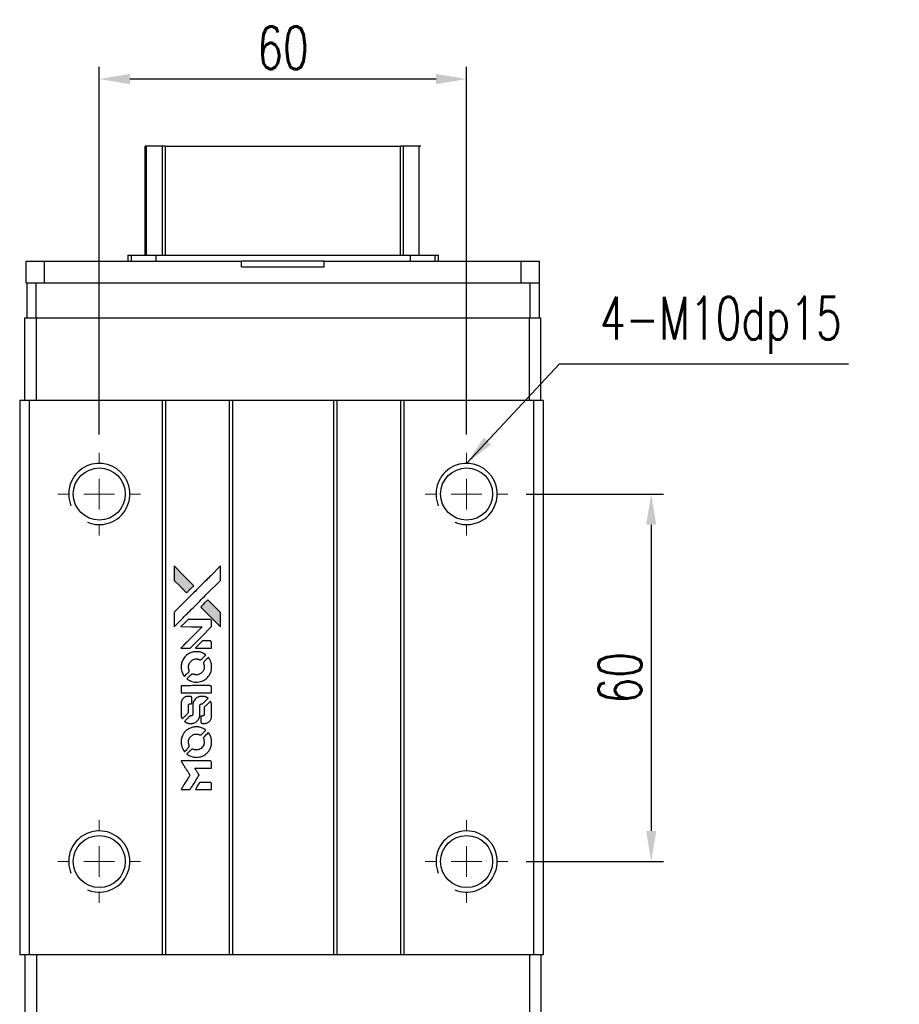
# Model space of a CAD drawing. Header units: millimetres. Extents: x 560 to 1062, y 594 to 1022.
# Tile 2 of 3: x 600 to 743, y 861 to 1022. Entities that reach past the tile are written whole.
import ezdxf

# ---------------------------------------------------------------- set-up
doc = ezdxf.new("R2010")
doc.units = ezdxf.units.MM
doc.header["$PDSIZE"] = -1
doc.layers.add('DIM', color=4, linetype='Continuous')
doc.styles.add('DIM-7', font='SIMPLEX.shx', dxfattribs={"width": 0.7, "bigfont": 'chineset.shx'})
doc.dimstyles.new('CNS', dxfattribs={"dimtxt": 3.5, "dimasz": 2.5, "dimexe": 1, "dimexo": 1.5, "dimgap": 0.09, "dimtad": 0, "dimdsep": 46, "dimtxsty": 'DIM-7', "dimcen": 0.09, "dimclrd": 256, "dimclre": 256, "dimclrt": 256, "dimadec": 0, "dimazin": 0, "dimtfac": 1, "dimtix": 1, "dimtmove": 2, "dimatfit": 3, "dimfxl": 1, "dimtvp": 0.971429, "dimtolj": 1, "dimarcsym": 0})

# ---------------------------------------------------------------- blocks, each defined once
blk = doc.blocks.new('SW_CENTERMARKSYMBOL_3')
at = {"color": 0, "linetype": 'Continuous', "lineweight": 18}
for p, q in [((0, 5), (0, 6.75)), ((0, 0), (0, 2.5)), ((-5, 0), (-6.75, 0)), ((0, 0), (-2.5, 0)), ((0, 0), (0, -2.5)), ((0, 0), (2.5, 0)), ((5, 0), (6.75, 0)), ((0, -5), (0, -6.75))]:
    blk.add_line(p, q, dxfattribs=at)
blk = doc.blocks.new('SW_CENTERMARKSYMBOL_4')
at = {"color": 0, "linetype": 'Continuous', "lineweight": 18}
for p, q in [((0, 5), (0, 6.75)), ((0, 0), (0, 2.5)), ((-5, 0), (-6.75, 0)), ((0, 0), (-2.5, 0)), ((0, 0), (0, -2.5)), ((0, 0), (2.5, 0)), ((5, 0), (6.75, 0)), ((0, -5), (0, -6.75))]:
    blk.add_line(p, q, dxfattribs=at)
blk = doc.blocks.new('SW_CENTERMARKSYMBOL_5')
at = {"color": 0, "linetype": 'Continuous', "lineweight": 18}
for p, q in [((0, 5), (0, 6.75)), ((0, 0), (0, 2.5)), ((-5, 0), (-6.75, 0)), ((0, 0), (-2.5, 0)), ((0, 0), (0, -2.5)), ((0, 0), (2.5, 0)), ((5, 0), (6.75, 0)), ((0, -5), (0, -6.75))]:
    blk.add_line(p, q, dxfattribs=at)
blk = doc.blocks.new('SW_CENTERMARKSYMBOL_6')
at = {"color": 0, "linetype": 'Continuous', "lineweight": 18}
for p, q in [((0, 5), (0, 6.75)), ((0, 0), (0, 2.5)), ((-5, 0), (-6.75, 0)), ((0, 0), (-2.5, 0)), ((0, 0), (0, -2.5)), ((0, 0), (2.5, 0)), ((5, 0), (6.75, 0)), ((0, -5), (0, -6.75))]:
    blk.add_line(p, q, dxfattribs=at)
blk = doc.blocks.new('LOGO2')
at = {"linetype": 'Continuous'}
h = blk.add_hatch(color=22, dxfattribs=at)
h.dxf.hatch_style = 1
h.paths.add_polyline_path([(583.53, 1429.73), (583.53, 1428.55), (583.53, 1427.37), (584.56, 1426.35, 0.000288), (584.95, 1425.96, 0.000479), (585.28, 1425.63, 0.000013), (585.58, 1425.34, 0.197177), (585.59, 1425.34, 0.197497), (585.59, 1425.34, 0.00004), (585.76, 1425.51, 0.000834), (585.95, 1425.7, 0.000506), (586.18, 1425.92), (586.76, 1426.5), (585.15, 1428.12)])
h.paths.add_polyline_path([(589.06, 1424.2), (588.47, 1423.62, 0.000476), (588.25, 1423.39, 0.000789), (588.06, 1423.2, 0.000035), (587.89, 1423.03, 0.19758), (587.89, 1423.03, 0.198396), (587.89, 1423.02, 0.000019), (588.12, 1422.79, 0.000582), (588.38, 1422.53, 0.000351), (588.68, 1422.23, 0.000108), (589.98, 1420.93, 0.000692), (590.64, 1420.28, 0.000077), (591.09, 1419.83, 0.197527), (591.11, 1419.82, 0.410181), (591.12, 1419.83, 0.000493), (591.12, 1420.07, 0.002424), (591.12, 1420.41, 0.000529), (591.12, 1420.98), (591.12, 1422.14), (590.09, 1423.17)])
at = {"color": 22}
for points in [[(584.56, 1426.35, 0.000288), (584.95, 1425.96, 0.000479), (585.28, 1425.63, 0.000013), (585.58, 1425.34, 0.197177), (585.59, 1425.34, 0.197497), (585.59, 1425.34, 0.00004), (585.76, 1425.51, 0.000836), (585.95, 1425.7, 0.000505), (586.18, 1425.92), (586.76, 1426.5), (585.15, 1428.12), (583.53, 1429.73), (583.53, 1428.55), (583.53, 1427.37)], [(584.95, 1421.21, -0.000056), (585.66, 1421.92, -0.000021), (586.65, 1422.91, -0.000021), (587.73, 1423.99, -0.000025), (588.75, 1425), (591.12, 1427.37), (591.12, 1428.54), (591.12, 1429.72), (589.52, 1428.13, 0.000274), (588.76, 1427.37, 0.000123), (587.75, 1426.37, 0.000121), (586.69, 1425.31, 0.000165), (585.73, 1424.35), (583.53, 1422.16), (583.53, 1420.98), (583.53, 1419.8)], [(588.68, 1422.23, 0.000108), (589.98, 1420.93, 0.000692), (590.64, 1420.28, 0.000077), (591.09, 1419.83, 0.197527), (591.11, 1419.82, 0.410182), (591.12, 1419.83, 0.000493), (591.12, 1420.07, 0.002424), (591.12, 1420.41, 0.000529), (591.12, 1420.98), (591.12, 1422.14), (590.09, 1423.17), (589.06, 1424.2), (588.47, 1423.62, 0.000476), (588.25, 1423.39, 0.000789), (588.06, 1423.2, 0.000035), (587.89, 1423.03, 0.19758), (587.89, 1423.03, 0.198396), (587.89, 1423.02, 0.000019), (588.12, 1422.79, 0.000582), (588.38, 1422.53, 0.000351)], [(585.41, 1416.31), (586.17, 1416.31), (587.91, 1418.06), (589.66, 1419.81), (589.66, 1420.29, 0.0008), (589.66, 1420.61, 0.010795), (589.65, 1420.72, 0.030495), (589.64, 1420.78, 0.080372), (589.63, 1420.83, 0.03816), (589.6, 1420.87, 0.041799), (589.57, 1420.91, 0.042486), (589.53, 1420.93, 0.042078), (589.49, 1420.96, 0.099276), (589.43, 1420.97, 0.003302), (589.19, 1420.97, 0.002586), (588.77, 1420.98, 0.000204), (587.64, 1420.97), (585.83, 1420.97), (585.25, 1420.39), (584.66, 1419.81), (586.4, 1419.8), (588.14, 1419.79), (586.42, 1418.08, 0.000253), (585.76, 1417.42, 0.000412), (585.2, 1416.87, 0.000041), (584.7, 1416.36, 0.041338), (584.68, 1416.34), (584.66, 1416.31)], [(588.34, 1416.31), (589.66, 1416.31), (589.66, 1416.8), (589.65, 1417.29), (589.62, 1417.35, 0.03146), (589.6, 1417.37, 0.026444), (589.58, 1417.4, 0.026444), (589.55, 1417.42, 0.031457), (589.53, 1417.44), (589.47, 1417.47), (588.82, 1417.48), (588.17, 1417.48), (587.6, 1416.9, 0.000745), (587.38, 1416.68, 0.001228), (587.19, 1416.49, 0.000087), (587.03, 1416.32, 0.195134), (587.03, 1416.32, 0.412117), (587.03, 1416.31, 0.000048), (587.41, 1416.31, 0.00109), (587.84, 1416.31, 0.000653)], [(584.7, 1412.97, 0.023681), (584.73, 1412.76, 0.022402), (584.78, 1412.55, 0.021929), (584.85, 1412.35, 0.020503), (584.94, 1412.15, 0.013745), (585, 1412.03, 0.009767), (585.07, 1411.9, 0.009658), (585.15, 1411.79, 0.027804), (585.21, 1411.71), (585.23, 1411.69), (585.59, 1412.05, 0.002053), (585.77, 1412.23, 0.006738), (585.88, 1412.35, 0.007826), (585.96, 1412.43, 0.063909), (585.99, 1412.47, 0.061532), (586.01, 1412.54, 0.068674), (586.02, 1412.6, 0.052072), (586, 1412.68, 0.019648), (585.97, 1412.79, -0.018366), (585.93, 1412.92, -0.0288), (585.9, 1413.04, -0.029061), (585.89, 1413.16, -0.019155), (585.89, 1413.29, -0.053809), (585.94, 1413.58, -0.058833), (586.04, 1413.85, -0.058566), (586.2, 1414.09, -0.052525), (586.42, 1414.29, -0.044733), (586.61, 1414.4, -0.040573), (586.82, 1414.49, -0.041123), (587.04, 1414.53, -0.04951), (587.25, 1414.54, -0.017369), (587.34, 1414.53, -0.024255), (587.43, 1414.51, -0.023787), (587.52, 1414.49, -0.015798), (587.61, 1414.45, 0.010631), (587.67, 1414.43, 0.033653), (587.71, 1414.42, 0.037806), (587.76, 1414.41, 0.016307), (587.81, 1414.41, 0.068179), (587.92, 1414.43, 0.095747), (588, 1414.47, 0.033418), (588.11, 1414.57, 0.002133), (588.42, 1414.88, 0.001452), (588.59, 1415.06, 0.012393), (588.67, 1415.14, 0.020479), (588.71, 1415.19, 0.344362), (588.71, 1415.21, 0.074287), (588.66, 1415.25, 0.005454), (588.53, 1415.34, 0.008391), (588.39, 1415.42, 0.017097), (588.27, 1415.48, 0.027375), (588.04, 1415.58, 0.02835), (587.8, 1415.66, 0.027723), (587.54, 1415.7, 0.023913), (587.27, 1415.72, 0.027047), (586.94, 1415.72, 0.031685), (586.64, 1415.67, 0.032425), (586.35, 1415.59, 0.031013), (586.07, 1415.47, 0.037914), (585.73, 1415.27, 0.040153), (585.44, 1415.03, 0.039834), (585.18, 1414.74, 0.036173), (584.97, 1414.4, 0.040752), (584.83, 1414.08, 0.035885), (584.73, 1413.71, 0.035491), (584.68, 1413.34, 0.037615)], [(585.71, 1411.22, 0.018008), (585.82, 1411.15, 0.009842), (585.95, 1411.07, 0.009807), (586.1, 1411, 0.015716), (586.22, 1410.94, 0.048467), (586.66, 1410.8, 0.045841), (587.14, 1410.75, 0.046006), (587.61, 1410.78, 0.049638), (588.06, 1410.9, 0.064819), (588.64, 1411.2, 0.06695), (589.11, 1411.65, 0.066691), (589.45, 1412.2, 0.063505), (589.65, 1412.83, 0.03135), (589.66, 1413, 0.010439), (589.67, 1413.24, 0.010391), (589.66, 1413.47, 0.032408), (589.64, 1413.63, 0.015696), (589.61, 1413.82, 0.018095), (589.56, 1414, 0.018551), (589.5, 1414.17, 0.018352), (589.42, 1414.33, 0.015568), (589.37, 1414.44, 0.009832), (589.29, 1414.56, 0.009795), (589.22, 1414.68, 0.023727), (589.16, 1414.76), (589.13, 1414.79), (588.77, 1414.43, 0.001528), (588.57, 1414.23, 0.010022), (588.47, 1414.12, 0.019586), (588.41, 1414.06, 0.061865), (588.38, 1414.01, 0.055054), (588.35, 1413.93, 0.061607), (588.35, 1413.85, 0.048725), (588.36, 1413.76, 0.020221), (588.39, 1413.64, -0.017722), (588.43, 1413.52, -0.02685), (588.45, 1413.4, -0.02759), (588.46, 1413.29, -0.020233), (588.46, 1413.17, -0.04793), (588.43, 1412.93, -0.048386), (588.35, 1412.7, -0.047866), (588.22, 1412.49, -0.044964), (588.06, 1412.3, -0.04333), (587.87, 1412.15, -0.050921), (587.66, 1412.03, -0.051473), (587.43, 1411.97, -0.0459), (587.19, 1411.94, -0.019014), (587.07, 1411.95, -0.024114), (586.96, 1411.96, -0.025081), (586.86, 1411.99, -0.023892), (586.76, 1412.02, 0.008624), (586.68, 1412.05, 0.026486), (586.62, 1412.06, 0.035074), (586.58, 1412.07, 0.02756), (586.52, 1412.07, 0.087163), (586.44, 1412.06, 0.073291), (586.36, 1412.01, 0.028074), (586.25, 1411.91, 0.002594), (585.99, 1411.66), (585.62, 1411.29)], [(587.17, 1409), (589.65, 1409), (589.65, 1409.49), (589.65, 1409.98), (589.63, 1410.04, 0.071429), (589.59, 1410.08, 0.054799), (589.54, 1410.13, 0.053585), (589.48, 1410.16, 0.060698), (589.42, 1410.17, 0.033975), (589.32, 1410.18), (588.05, 1410.18, 0.000726), (586.82, 1410.18, 0.001084), (585.74, 1410.17), (584.68, 1410.17), (584.68, 1409.58), (584.68, 1409)], [(584.69, 1405.36, 0.018538), (584.7, 1405.28, 0.010695), (584.72, 1405.2, 0.01068), (584.74, 1405.11, 0.017678), (584.76, 1405.03, 0.013849), (584.79, 1404.95, 0.011814), (584.83, 1404.86, 0.004513), (584.86, 1404.78, 0.290035), (584.88, 1404.77, 0.196418), (584.88, 1404.78, 0.000124), (585.03, 1404.92, 0.001477), (585.19, 1405.08, 0.000898), (585.38, 1405.27), (585.88, 1405.77), (585.88, 1406.39, -0.001471), (585.88, 1406.86, -0.028714), (585.89, 1407, -0.097073), (585.92, 1407.08, -0.084199), (585.98, 1407.15, -0.042698), (586.02, 1407.18, -0.053912), (586.07, 1407.21, -0.051004), (586.12, 1407.22, -0.032967), (586.18, 1407.22, 0.00807), (586.21, 1407.22, 0.003023), (586.26, 1407.22, 0.002994), (586.31, 1407.23, 0.003629), (586.35, 1407.23), (586.46, 1407.24), (586.46, 1407.71, 0.001618), (586.46, 1407.94, 0.005206), (586.45, 1408.09, 0.00535), (586.45, 1408.19, 0.060675), (586.44, 1408.24, 0.048484), (586.43, 1408.26, 0.02389), (586.42, 1408.29, 0.022812), (586.4, 1408.31, 0.02462), (586.38, 1408.34, 0.061781), (586.32, 1408.39, 0.080179), (586.25, 1408.41, 0.048561), (586.16, 1408.43, 0.010021), (585.99, 1408.43, 0.016602), (585.77, 1408.42, 0.031409), (585.6, 1408.4, 0.036474), (585.44, 1408.36, 0.03439), (585.29, 1408.29, 0.065928), (585.06, 1408.13, 0.069066), (584.88, 1407.91, 0.065697), (584.75, 1407.64, 0.051559), (584.69, 1407.33, 0.020904), (584.69, 1407.16, 0.000451), (584.68, 1406.34, 0.000419), (584.68, 1405.52, 0.022759)], [(585.33, 1404.27, 0.023289), (585.45, 1404.2, 0.026845), (585.57, 1404.13, 0.026047), (585.7, 1404.09, 0.019751), (585.85, 1404.04, 0.013249), (585.93, 1404.03, 0.025169), (586, 1404.02, 0.016532), (586.08, 1404.01, 0.002937), (586.24, 1404.01, 0.003317), (586.38, 1404.01, 0.011808), (586.47, 1404.02, 0.01777), (586.53, 1404.02, 0.021476), (586.6, 1404.03, 0.04325), (586.86, 1404.12, 0.045753), (587.1, 1404.24, 0.04649), (587.31, 1404.41, 0.047672), (587.49, 1404.61, 0.025315), (587.54, 1404.69, 0.015208), (587.6, 1404.8, 0.01512), (587.65, 1404.91, 0.022488), (587.69, 1405.01, 0.027857), (587.73, 1405.17, 0.034138), (587.75, 1405.32, 0.014286), (587.76, 1405.55, 0.00124), (587.76, 1406.13, -0.00103), (587.76, 1406.49, -0.002552), (587.76, 1406.75, -0.001594), (587.76, 1406.95, -0.047676), (587.77, 1407, -0.085307), (587.8, 1407.09, -0.097789), (587.87, 1407.15, -0.085947), (587.95, 1407.2, -0.051339), (588.07, 1407.22, 0.014634), (588.11, 1407.22, 0.015028), (588.15, 1407.23, 0.014927), (588.18, 1407.24, 0.059415), (588.2, 1407.24, 0.070595), (588.24, 1407.27, 0.00028), (588.66, 1407.69, 0.000111), (589.08, 1408.11, 0.200239), (589.09, 1408.13, 0.268906), (589.09, 1408.14, 0.001866), (588.98, 1408.2, 0.007532), (588.88, 1408.25, 0.017818), (588.81, 1408.29, 0.013256), (588.72, 1408.32, 0.011636), (588.63, 1408.35, 0.011528), (588.54, 1408.38, 0.012303), (588.45, 1408.4, 0.0423), (588.31, 1408.42, 0.013657), (588.1, 1408.42, 0.013857), (587.89, 1408.42, 0.037428), (587.74, 1408.4, 0.014927), (587.64, 1408.37, 0.0122), (587.53, 1408.34, 0.012518), (587.43, 1408.3, 0.023062), (587.36, 1408.27, 0.065961), (587.08, 1408.08, 0.06055), (586.85, 1407.82, 0.059676), (586.68, 1407.51, 0.060497), (586.6, 1407.16, 0.025683), (586.59, 1407.09, 0.001528), (586.59, 1406.87, 0.002124), (586.59, 1406.59, 0.001173), (586.59, 1406.25, -0.000809), (586.58, 1405.65, -0.017164), (586.58, 1405.48, -0.063931), (586.56, 1405.38, -0.108429), (586.52, 1405.31, -0.052941), (586.47, 1405.28, -0.063675), (586.42, 1405.25, -0.050562), (586.36, 1405.24, -0.020337), (586.27, 1405.23, 0.009897), (586.22, 1405.22, 0.016482), (586.17, 1405.22, 0.019019), (586.14, 1405.21, 0.06043), (586.11, 1405.2, 0.076267), (586.06, 1405.16, 0.00054), (585.68, 1404.77, 0.000307), (585.28, 1404.37, 0.142594), (585.26, 1404.34, 0.232419), (585.27, 1404.33, 0.022995), (585.28, 1404.31, 0.024627), (585.31, 1404.29, 0.015407)], [(587.91, 1404.2, 0.065483), (587.94, 1404.15, 0.053271), (587.98, 1404.1, 0.052018), (588.04, 1404.05, 0.0556), (588.1, 1404.02, 0.036839), (588.14, 1404.01, 0.026922), (588.18, 1404.01, 0.016905), (588.25, 1404, 0.004317), (588.35, 1404, 0.016369), (588.56, 1404.01, 0.029936), (588.74, 1404.03, 0.03418), (588.89, 1404.07, 0.031327), (589.04, 1404.14, 0.046935), (589.23, 1404.25, 0.054053), (589.38, 1404.39, 0.053701), (589.5, 1404.56, 0.045364), (589.58, 1404.76, 0.032479), (589.63, 1404.94, 0.03386), (589.65, 1405.12, 0.013578), (589.66, 1405.4, 0.001155), (589.66, 1406.13, 0.000413), (589.65, 1406.75, 0.005008), (589.65, 1406.99, 0.013199), (589.64, 1407.13, 0.033956), (589.63, 1407.22, 0.013909), (589.6, 1407.32, 0.010864), (589.57, 1407.43, 0.010938), (589.54, 1407.53, 0.028702), (589.51, 1407.6), (589.48, 1407.65), (588.97, 1407.15), (588.46, 1406.65), (588.46, 1406.06, -0.001504), (588.46, 1405.81, -0.00328), (588.46, 1405.62, -0.001901), (588.46, 1405.47, -0.061333), (588.45, 1405.43, -0.063621), (588.43, 1405.38, -0.048633), (588.4, 1405.33, -0.046769), (588.35, 1405.29, -0.047961), (588.3, 1405.26, -0.02678), (588.25, 1405.24, -0.050957), (588.22, 1405.23, -0.029398), (588.17, 1405.22, -0.00401), (588.06, 1405.22), (587.89, 1405.21), (587.89, 1404.74, 0.001061), (587.89, 1404.46, 0.009147), (587.89, 1404.33, 0.020721), (587.9, 1404.26, 0.051619)], [(584.7, 1400.71, 0.024131), (584.73, 1400.49, 0.022344), (584.78, 1400.28, 0.021883), (584.86, 1400.06, 0.020884), (584.95, 1399.85, 0.010669), (585.01, 1399.74, 0.010389), (585.08, 1399.62, 0.010913), (585.15, 1399.51, 0.022227), (585.2, 1399.44), (585.23, 1399.41), (585.6, 1399.78, 0.002452), (585.74, 1399.93, 0.003628), (585.87, 1400.06, 0.001662), (585.97, 1400.17, 0.070159), (585.99, 1400.2, 0.047671), (586, 1400.22, 0.018624), (586.01, 1400.25, 0.017921), (586.01, 1400.29, 0.018804), (586.01, 1400.32, 0.018255), (586.02, 1400.37, 0.041312), (586.01, 1400.41, 0.037164), (586, 1400.44, 0.012342), (585.98, 1400.49, -0.015101), (585.94, 1400.62, -0.035998), (585.91, 1400.72, -0.033244), (585.9, 1400.82, -0.011249), (585.9, 1400.97, -0.004059), (585.9, 1401.1, -0.019693), (585.9, 1401.17, -0.027943), (585.91, 1401.22, -0.014411), (585.93, 1401.3, -0.033089), (585.98, 1401.46, -0.033887), (586.06, 1401.62, -0.034021), (586.16, 1401.77, -0.033942), (586.28, 1401.9, -0.02816), (586.42, 1402.01, -0.035032), (586.56, 1402.11, -0.035269), (586.71, 1402.18, -0.029196), (586.87, 1402.23, -0.037862), (587.07, 1402.27, -0.043657), (587.25, 1402.27, -0.043064), (587.44, 1402.24, -0.035184), (587.63, 1402.18, 0.033699), (587.72, 1402.15, 0.052815), (587.8, 1402.14, 0.059167), (587.88, 1402.14, 0.058972), (587.95, 1402.17, 0.059208), (588.01, 1402.2, 0.021125), (588.08, 1402.26, 0.008691), (588.2, 1402.38, 0.000851), (588.47, 1402.66, 0.001873), (588.61, 1402.8, 0.013884), (588.68, 1402.87, 0.022355), (588.71, 1402.92, 0.341453), (588.71, 1402.93, 0.073011), (588.67, 1402.97, 0.004587), (588.54, 1403.06, 0.00748), (588.4, 1403.14, 0.016837), (588.29, 1403.2, 0.028606), (588.03, 1403.31, 0.031352), (587.77, 1403.39, 0.031004), (587.5, 1403.44, 0.0268), (587.21, 1403.45, 0.026698), (586.9, 1403.44, 0.03002), (586.6, 1403.39, 0.030357), (586.32, 1403.31, 0.028554), (586.05, 1403.19, 0.062944), (585.53, 1402.85, 0.062206), (585.12, 1402.39, 0.062448), (584.83, 1401.84, 0.064355), (584.69, 1401.25, 0.017377), (584.69, 1401.13, 0.008369), (584.68, 1400.98, 0.008367), (584.69, 1400.82, 0.01757)], [(585.71, 1398.95, 0.064158), (586.28, 1398.64, 0.06356), (586.92, 1398.49, 0.064004), (587.57, 1398.5, 0.066747), (588.19, 1398.68, 0.04321), (588.58, 1398.89, 0.044737), (588.91, 1399.17, 0.044901), (589.2, 1399.49, 0.044184), (589.42, 1399.87, 0.026293), (589.54, 1400.15, 0.033344), (589.62, 1400.43, 0.033227), (589.66, 1400.71, 0.025815), (589.67, 1401.02, 0.023119), (589.65, 1401.32, 0.031044), (589.6, 1401.58, 0.031337), (589.52, 1401.84, 0.024258), (589.4, 1402.11, 0.015622), (589.35, 1402.2, 0.008495), (589.28, 1402.31, 0.008415), (589.21, 1402.42, 0.020814), (589.16, 1402.49), (589.13, 1402.53), (588.77, 1402.17, 0.002843), (588.5, 1401.9, 0.033917), (588.41, 1401.79, 0.087906), (588.36, 1401.71, 0.073302), (588.35, 1401.61, 0.022047), (588.35, 1401.56, 0.026465), (588.36, 1401.52, 0.022233), (588.37, 1401.47, 0.009985), (588.39, 1401.4, -0.039011), (588.45, 1401.17, -0.044398), (588.46, 1400.95, -0.045096), (588.44, 1400.72, -0.04265), (588.38, 1400.5, -0.071154), (588.21, 1400.19, -0.068827), (587.96, 1399.94, -0.068713), (587.64, 1399.76, -0.070507), (587.3, 1399.68, -0.028605), (587.15, 1399.67, -0.031418), (587.01, 1399.69, -0.031044), (586.86, 1399.72, -0.02668), (586.72, 1399.76, 0.038913), (586.63, 1399.79, 0.043732), (586.55, 1399.8, 0.047754), (586.47, 1399.8, 0.075756), (586.41, 1399.78, 0.07294), (586.37, 1399.76, 0.003456), (586.27, 1399.67, 0.005023), (586.15, 1399.55, 0.002422), (585.99, 1399.39, 0.000819), (585.85, 1399.25, 0.001349), (585.73, 1399.13, 0.0001), (585.62, 1399.02, 0.205335), (585.62, 1399.02, 0.219821), (585.62, 1399.01, 0.002494), (585.65, 1399, 0.007089), (585.67, 1398.98, 0.004494)], [(585.42, 1393.22), (586.17, 1393.22), (586.3, 1393.42, -0.000297), (586.38, 1393.55, -0.000037), (586.55, 1393.82, -0.000043), (586.75, 1394.15, -0.000036), (586.96, 1394.5, 0.000044), (587.17, 1394.84, 0.000063), (587.36, 1395.14, 0.000035), (587.51, 1395.4, 0.0009), (587.55, 1395.47), (587.62, 1395.57), (587.53, 1395.7, 0.001175), (587.49, 1395.78, 0.000208), (587.4, 1395.92, 0.000225), (587.3, 1396.09, 0.000203), (587.19, 1396.26, -0.000711), (587.09, 1396.42, -0.001119), (587, 1396.56, -0.000263), (586.92, 1396.69, -0.04589), (586.91, 1396.7, -0.519312), (586.92, 1396.71, -0.001914), (587.12, 1396.72, -0.003124), (587.46, 1396.72, -0.000285), (588.28, 1396.72), (589.66, 1396.72), (589.66, 1397.2, 0.001727), (589.66, 1397.54, 0.025279), (589.65, 1397.67, 0.073886), (589.63, 1397.74, 0.07426), (589.6, 1397.8, 0.03264), (589.58, 1397.81, 0.01784), (589.56, 1397.83, 0.017712), (589.54, 1397.85, 0.026854), (589.52, 1397.86), (589.47, 1397.89), (587.07, 1397.89), (584.67, 1397.89), (584.68, 1397.87, -0.004595), (584.7, 1397.85, -0.00016), (584.74, 1397.77, -0.000298), (584.8, 1397.69, -0.000208), (584.86, 1397.59, 0.000986), (585.03, 1397.3, 0.00025), (585.32, 1396.84, 0.000268), (585.63, 1396.35, 0.000436), (585.9, 1395.93, -0.002932), (585.98, 1395.79, -0.004718), (586.06, 1395.67, -0.001113), (586.12, 1395.57, -0.227179), (586.12, 1395.55, -0.045982), (586.11, 1395.54, -0.000145), (586.03, 1395.4, -0.000825), (585.93, 1395.24, -0.000517), (585.81, 1395.06, 0.000056), (585.42, 1394.42, 0.000289), (585.2, 1394.07, 0.000481), (585.04, 1393.81, 0.000418), (584.87, 1393.54), (584.67, 1393.22)], [(588.34, 1393.22), (589.66, 1393.22), (589.66, 1393.7, 0.000842), (589.66, 1394, 0.010591), (589.66, 1394.12, 0.028995), (589.65, 1394.18, 0.069543), (589.64, 1394.23, 0.051063), (589.61, 1394.27, 0.039932), (589.57, 1394.31, 0.039414), (589.53, 1394.35, 0.045845), (589.49, 1394.37, 0.094811), (589.44, 1394.39, 0.007124), (589.31, 1394.39, 0.004713), (589.09, 1394.39, 0.000534), (588.59, 1394.39), (587.73, 1394.39), (587.65, 1394.27, 0.000828), (587.44, 1393.92, 0.000879), (587.22, 1393.57, 0.000048), (587.02, 1393.23, 0.137596), (587.01, 1393.22, 0.413028), (587.02, 1393.22, 0.000016), (587.4, 1393.22, 0.000623), (587.83, 1393.22, 0.000374)]]:
    blk.add_lwpolyline(points, format="xyb", close=True, dxfattribs=at)
blk = doc.blocks.new('*D106')
at = {"color": 7, "lineweight": -2}
for p, q in [((682.45, 944.55), (704.85, 944.55)), ((702.85, 939.55), (702.85, 889.55)), ((682.45, 884.55), (704.85, 884.55))]:
    blk.add_line(p, q, dxfattribs=at)
at = {"color": 7}
for points in [[(702.02, 939.55), (703.68, 939.55), (702.85, 944.55)], [(702.02, 889.55), (703.68, 889.55), (702.85, 884.55)]]:
    blk.add_solid(points, dxfattribs=at)
at = {"layer": 'DEFPOINTS', "color": 0}
for p in [(679.45, 944.55), (679.45, 884.55), (702.85, 884.55)]:
    blk.add_point(p, dxfattribs=at)
at = {"color": 7, "insert": (697.75, 914.55), "char_height": 7, "attachment_point": 5, "rotation": 90, "style": 'DIM-7'}
blk.add_mtext('\\A1;60', dxfattribs=at)
blk = doc.blocks.new('*D107')
at = {"color": 7, "lineweight": -2}
for p, q in [((612.7, 954.3), (612.7, 1014.31)), ((672.7, 954.3), (672.7, 1014.31)), ((667.7, 1012.31), (617.7, 1012.31))]:
    blk.add_line(p, q, dxfattribs=at)
at = {"color": 7}
for points in [[(617.7, 1013.14), (617.7, 1011.47), (612.7, 1012.31)], [(667.7, 1013.14), (667.7, 1011.47), (672.7, 1012.31)]]:
    blk.add_solid(points, dxfattribs=at)
at = {"layer": 'DEFPOINTS', "color": 0}
for p in [(612.7, 1012.31), (612.7, 951.3), (672.7, 951.3)]:
    blk.add_point(p, dxfattribs=at)
at = {"color": 7, "insert": (642.7, 1017.41), "char_height": 7, "attachment_point": 5, "style": 'DIM-7'}
blk.add_mtext('\\A1;60', dxfattribs=at)

msp = doc.modelspace()

# ---------------------------------------------------------------- linework, layer by layer
at = {"color": 7, "linetype": 'Continuous', "lineweight": 25}
for p, q in [((620.199, 983.554), (620.199, 1001.329)), ((620.438, 983.554), (620.438, 1001.329)), ((623.014, 983.554), (623.014, 1001.329)), ((623.509, 1001.329), (661.889, 1001.329)), ((623.509, 983.554), (623.509, 1001.329)), ((661.889, 983.554), (661.889, 1001.329)), ((662.383, 983.554), (662.383, 1001.329)), ((664.959, 983.554), (664.959, 1001.329)), ((600.774, 979.054), (600.774, 982.554)), ((600.774, 982.554), (603.774, 982.554)), ((603.774, 979.054), (603.774, 982.554)), ((603.774, 982.554), (635.949, 982.554)), ((617.346, 983.554), (617.346, 982.554)), ((617.346, 983.554), (617.899, 983.554)), ((617.899, 983.554), (617.899, 982.554)), ((617.899, 983.554), (621.913, 983.554)), ((621.913, 983.554), (621.913, 982.554)), ((621.913, 983.554), (663.485, 983.554)), ((635.949, 981.654), (635.949, 982.554)), ((649.449, 982.554), (635.949, 982.554)), ((649.449, 981.654), (649.449, 982.554)), ((649.449, 982.554), (681.624, 982.554)), ((663.485, 983.554), (663.485, 982.554)), ((663.485, 983.554), (667.499, 983.554)), ((667.499, 983.554), (667.499, 982.554)), ((667.499, 983.554), (668.051, 983.554)), ((668.051, 983.554), (668.051, 982.554)), ((681.624, 979.054), (681.624, 982.554)), ((681.624, 982.554), (684.624, 982.554)), ((684.624, 979.054), (684.624, 982.554)), ((635.949, 981.654), (649.449, 981.654)), ((600.774, 979.054), (600.849, 979.054)), ((600.849, 979.054), (600.849, 973.304)), ((600.849, 979.054), (602.349, 979.054)), ((602.349, 979.054), (602.349, 973.304)), ((602.349, 979.054), (683.049, 979.054)), ((683.049, 979.054), (683.049, 973.304)), ((683.049, 979.054), (684.549, 979.054)), ((684.549, 979.054), (684.624, 979.054)), ((684.549, 979.054), (684.549, 973.304)), ((600.549, 959.804), (600.549, 973.304)), ((600.549, 973.304), (602.449, 973.304)), ((602.449, 959.804), (602.449, 973.304)), ((602.449, 973.304), (682.949, 973.304)), ((682.949, 959.804), (682.949, 973.304)), ((682.949, 973.304), (684.849, 973.304)), ((684.849, 959.804), (684.849, 973.304)), ((599.699, 959.804), (599.699, 869.304)), ((601.249, 959.804), (599.699, 959.804)), ((601.249, 959.804), (601.249, 869.304)), ((622.949, 959.804), (601.249, 959.804)), ((622.949, 959.804), (622.949, 869.304)), ((623.499, 959.804), (622.949, 959.804)), ((623.499, 959.804), (623.499, 869.304)), ((633.899, 959.804), (623.499, 959.804)), ((633.899, 959.804), (633.899, 869.304)), ((634.449, 959.804), (633.899, 959.804)), ((634.449, 959.804), (634.449, 869.304)), ((650.949, 959.804), (634.449, 959.804)), ((650.949, 959.804), (650.949, 869.304)), ((651.499, 959.804), (650.949, 959.804)), ((651.499, 959.804), (651.499, 869.304)), ((661.899, 959.804), (651.499, 959.804)), ((661.899, 959.804), (661.899, 869.304)), ((662.449, 959.804), (661.899, 959.804)), ((662.449, 959.804), (662.449, 869.304)), ((683.649, 959.804), (662.449, 959.804)), ((683.649, 959.804), (683.649, 869.304)), ((685.199, 959.804), (683.649, 959.804)), ((685.199, 959.804), (685.199, 869.304)), ((601.249, 869.304), (599.699, 869.304)), ((600.549, 869.304), (600.549, 855.804)), ((622.949, 869.304), (601.249, 869.304)), ((602.449, 869.304), (602.449, 855.804)), ((623.499, 869.304), (622.949, 869.304)), ((633.899, 869.304), (623.499, 869.304)), ((634.449, 869.304), (633.899, 869.304)), ((650.949, 869.304), (634.449, 869.304)), ((651.499, 869.304), (650.949, 869.304)), ((661.899, 869.304), (651.499, 869.304)), ((662.449, 869.304), (661.899, 869.304)), ((683.649, 869.304), (662.449, 869.304)), ((682.949, 869.304), (682.949, 855.804)), ((685.199, 869.304), (683.649, 869.304)), ((684.849, 869.304), (684.849, 855.804))]:
    msp.add_line(p, q, dxfattribs=at)
for centre in [(612.699, 944.554), (672.699, 944.554), (612.699, 884.554), (672.699, 884.554)]:
    msp.add_circle(centre, 4.25, dxfattribs=at)
for centre in [(612.699, 944.554), (672.699, 944.554), (612.699, 884.554), (672.699, 884.554)]:
    msp.add_arc(centre, 5, 247.5, 202.5)
for points, knots in [([(620.438, 1001.329), (620.376, 1001.329), (620.311, 1001.329), (620.221, 1001.329), (620.199, 1001.329), (620.199, 1001.329)], [0, 0, 0, 0, 0.5, 0.5, 1, 1, 1, 1]), ([(623.014, 1001.329), (622.967, 1001.329), (622.873, 1001.329), (622.584, 1001.329), (622.388, 1001.329), (621.916, 1001.329), (621.641, 1001.329), (621.054, 1001.329), (620.744, 1001.329), (620.438, 1001.329)], [0, 0, 0, 0, 0.25, 0.25, 0.5, 0.5, 0.75, 0.75, 1, 1, 1, 1]), ([(623.509, 1001.329), (623.454, 1001.329), (623.396, 1001.329), (623.284, 1001.329), (623.229, 1001.329), (623.136, 1001.329), (623.097, 1001.329), (623.04, 1001.329), (623.022, 1001.329), (623.014, 1001.329)], [0, 0, 0, 0, 0.25, 0.25, 0.5, 0.5, 0.75, 0.75, 1, 1, 1, 1]), ([(662.383, 1001.329), (662.375, 1001.329), (662.357, 1001.329), (662.3, 1001.329), (662.261, 1001.329), (662.168, 1001.329), (662.113, 1001.329), (662.001, 1001.329), (661.943, 1001.329), (661.889, 1001.329)], [0, 0, 0, 0, 0.25, 0.25, 0.5, 0.5, 0.75, 0.75, 1, 1, 1, 1]), ([(664.959, 1001.329), (664.654, 1001.329), (664.343, 1001.329), (663.756, 1001.329), (663.481, 1001.329), (663.009, 1001.329), (662.814, 1001.329), (662.524, 1001.329), (662.43, 1001.329), (662.383, 1001.329)], [0, 0, 0, 0, 0.25, 0.25, 0.5, 0.5, 0.75, 0.75, 1, 1, 1, 1]), ([(665.199, 1001.329), (665.199, 1001.329), (665.176, 1001.329), (665.086, 1001.329), (665.021, 1001.329), (664.959, 1001.329)], [0, 0, 0, 0, 0.5, 0.5, 1, 1, 1, 1])]:
    msp.add_open_spline(points, degree=3, knots=knots, dxfattribs=at)

# ---------------------------------------------------------------- block references
at = {"color": 7, "linetype": 'Continuous', "lineweight": 0}
for name, p in [('SW_CENTERMARKSYMBOL_3', (612.699, 944.554)), ('SW_CENTERMARKSYMBOL_5', (672.699, 944.554)), ('SW_CENTERMARKSYMBOL_4', (612.699, 884.554)), ('SW_CENTERMARKSYMBOL_6', (672.699, 884.554))]:
    msp.add_blockref(name, p, dxfattribs=at)
at = {"layer": 'DIM'}
msp.add_blockref('LOGO2', (41.38, -496.912), dxfattribs=at)

# ---------------------------------------------------------------- texts
at = {"layer": 'DIM', "color": 0, "insert": (694.474, 967.425), "char_height": 7, "attachment_point": 7, "style": 'DIM-7'}
msp.add_mtext('\\A1;4-M10dp15', dxfattribs=at)

# ---------------------------------------------------------------- dimensions: what is measured, and where the dimension line sits
at = {"color": 0}
dim = msp.add_linear_dim(base=(612.699, 1012.307), p1=(672.699, 951.304), p2=(612.699, 951.304), dimstyle='CNS', override={"dimscale": 2, "dimgap": 0.8, "dimtad": 1, "dimclrd": 7, "dimclre": 7, "dimclrt": 7, "dimadec": 2, "dimazin": 2, "dimtmove": 1}, dxfattribs=at)
dim.commit()
dim.dimension.update_dxf_attribs({"geometry": '*D107', "text_midpoint": (642.699, 1017.407)})
dim = msp.add_linear_dim(base=(702.849, 884.554), p1=(679.449, 944.554), p2=(679.449, 884.554), angle=90, dimstyle='CNS', override={"dimscale": 2, "dimgap": 0.8, "dimtad": 1, "dimclrd": 7, "dimclre": 7, "dimclrt": 7, "dimadec": 2, "dimazin": 2, "dimtmove": 1}, dxfattribs=at)
dim.commit()
dim.dimension.update_dxf_attribs({"geometry": '*D106', "text_midpoint": (697.749, 914.554)})

# ---------------------------------------------------------------- leaders
at = {"layer": 'DIM', "color": 0, "annotation_type": 0, "has_hookline": 1, "hookline_direction": 0, "text_width": 40.6}
msp.add_leader([(672.699, 949.554), (687.874, 965.825), (692.874, 965.825)], dimstyle='CNS', override={"dimscale": 2, "dimgap": 0.8, "dimtad": 1, "dimclrd": 7, "dimclre": 4, "dimtmove": 1}, dxfattribs=at)

doc.saveas('drawing.dxf')
